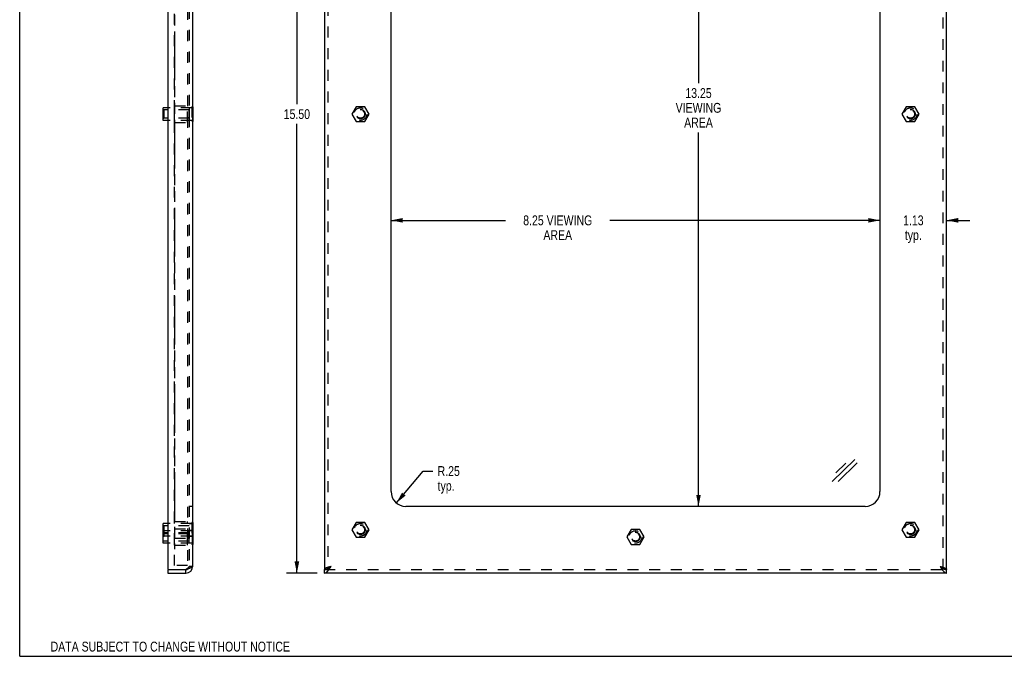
# Model space of a CAD drawing. Header units: inches. Extents: x 0 to 33.2, y 0 to 21.5.
# Tile 1 of 3: x 0 to 16.6, y 0 to 10.8. Entities that reach past the tile are written whole.
import ezdxf

# ---------------------------------------------------------------- set-up
doc = ezdxf.new("R2010")
doc.units = ezdxf.units.IN
doc.header["$LTSCALE"] = 1.827554
doc.header["$MEASUREMENT"] = 0
doc.linetypes.add('HIDDEN', pattern=[0.2, 0.1, -0.1])
doc.linetypes.add('PHANTOM', pattern=[0.8, 0.45, -0.05, 0.1, -0.05, 0.1, -0.05])
doc.layers.get('0').update_dxf_attribs({"linetype": 'CONTINUOUS'})
for name, color, linetype in [('02___PRT_ALL_AXES', 7, 'CONTINUOUS'), ('03___PRT_ALL_CURVES', 7, 'CONTINUOUS'), ('06___PRT_ALL_SURFS', 7, 'CONTINUOUS'), ('DEFAULT_2', 8, 'HIDDEN'), ('DIMENSIONS', 7, 'CONTINUOUS')]:
    doc.layers.add(name, color=color, linetype=linetype)
doc.styles.get("Standard").update_dxf_attribs({"font": 'txt', "width": 0.8})
doc.dimstyles.new('DIMSTYLE_2', dxfattribs={"dimtxt": 0.166141, "dimasz": 0.19546, "dimexe": 0.09, "dimexo": 0.07, "dimgap": 0.0425, "dimtad": 0, "dimtih": 1, "dimtoh": 1, "dimzin": 4, "dimdsep": 46, "dimtxsty": 'Standard', "dimblk": '_FILLED', "dimblk1": '_FILLED', "dimblk2": '_FILLED', "dimcen": 0.09, "dimadec": 0, "dimazin": 0, "dimtfac": 1, "dimtofl": 0, "dimtmove": 0, "dimatfit": 3, "dimldrblk": '_FILLED', "dimfxl": 0, "dimtolj": 1, "dimtzin": 4, "dimarcsym": 0})
doc.dimstyles.new('DIMSTYLE_3', dxfattribs={"dimtxt": 0.166141, "dimasz": 0.19546, "dimexe": 0.09, "dimexo": 0.07, "dimgap": 0.09, "dimtad": 0, "dimtih": 1, "dimtoh": 1, "dimzin": 4, "dimdsep": 46, "dimtxsty": 'Standard', "dimblk": '_FILLED', "dimblk1": '_FILLED', "dimblk2": '_FILLED', "dimcen": 0.09, "dimadec": 0, "dimazin": 0, "dimtfac": 1, "dimtofl": 0, "dimtmove": 0, "dimatfit": 3, "dimldrblk": '_FILLED', "dimfxl": 0, "dimtolj": 1, "dimtzin": 4, "dimarcsym": 0})

# ---------------------------------------------------------------- blocks, each defined once
blk = doc.blocks.new('_FILLED')
at = {"color": 0, "linetype": 'ByBlock'}
blk.add_solid([(0, 0), (-1, 0.2), (-1, -0.2)], dxfattribs=at)
blk = doc.blocks.new('*D3')
at = {"layer": 'DIMENSIONS', "color": 2, "linetype": 'Continuous'}
for p, q in [((5.02, 16.906), (4.501, 16.906)), ((4.677, 16.906), (4.677, 9.322)), ((4.677, 1.406), (4.677, 8.99)), ((5.02, 1.406), (4.501, 1.406))]:
    blk.add_line(p, q, dxfattribs=at)
at = {"layer": 'DIMENSIONS', "color": 2, "linetype": 'Continuous', "xscale": 0.1954602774, "yscale": 0.1954602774, "zscale": 0.1954602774}
for p, rotation in [((4.677, 16.906), 90), ((4.677, 1.406), 270)]:
    blk.add_blockref('_FILLED', p, dxfattribs=dict(at, rotation=rotation))
at = {"layer": 'DIMENSIONS', "color": 2, "linetype": 'Continuous', "insert": (4.677, 9.239), "char_height": 0.1661, "width": 0.66456, "attachment_point": 2, "line_spacing_factor": 0.9}
blk.add_mtext('15.50', dxfattribs=at)
blk = doc.blocks.new('*D4')
at = {"layer": 'DIMENSIONS', "color": 2, "linetype": 'Continuous'}
for p, q in [((11.454, 15.781), (11.454, 9.677)), ((11.454, 2.531), (11.454, 8.846))]:
    blk.add_line(p, q, dxfattribs=at)
at = {"layer": 'DIMENSIONS', "color": 2, "linetype": 'Continuous', "xscale": 0.1954602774, "yscale": 0.1954602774, "zscale": 0.1954602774}
for p, rotation in [((11.454, 15.781), 90), ((11.454, 2.531), 270)]:
    blk.add_blockref('_FILLED', p, dxfattribs=dict(at, rotation=rotation))
at = {"layer": 'DIMENSIONS', "color": 2, "linetype": 'Continuous', "insert": (11.454, 9.594), "char_height": 0.1661, "width": 0.93039, "attachment_point": 2, "line_spacing_factor": 0.9}
blk.add_mtext('13.25\\PVIEWING\\PAREA', dxfattribs=at)
blk = doc.blocks.new('*D5')
at = {"layer": 'DIMENSIONS', "color": 2, "linetype": 'Continuous'}
for p, q in [((6.266, 7.362), (8.198, 7.362)), ((14.516, 7.362), (9.959, 7.362))]:
    blk.add_line(p, q, dxfattribs=at)
at = {"layer": 'DIMENSIONS', "color": 2, "linetype": 'Continuous', "xscale": 0.1954602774, "yscale": 0.1954602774, "zscale": 0.1954602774, "rotation": 180}
blk.add_blockref('_FILLED', (6.266, 7.362), dxfattribs=at)
at = {"layer": 'DIMENSIONS', "color": 2, "linetype": 'Continuous', "xscale": 0.1954602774, "yscale": 0.1954602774, "zscale": 0.1954602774}
blk.add_blockref('_FILLED', (14.516, 7.362), dxfattribs=at)
at = {"layer": 'DIMENSIONS', "color": 2, "linetype": 'Continuous', "insert": (9.079, 7.445), "char_height": 0.16614, "width": 1.59496, "attachment_point": 2, "line_spacing_factor": 0.9}
blk.add_mtext('8.25 VIEWING\\PAREA', dxfattribs=at)
blk = doc.blocks.new('*D6')
at = {"layer": 'DIMENSIONS', "color": 2, "linetype": 'Continuous'}
for p, q in [((6.356, 2.59), (6.807, 3.128)), ((6.807, 3.128), (6.969, 3.128))]:
    blk.add_line(p, q, dxfattribs=at)
at = {"layer": 'DIMENSIONS', "color": 2, "linetype": 'Continuous', "xscale": 0.1954602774, "yscale": 0.1954602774, "zscale": 0.1954602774, "rotation": 229.9634307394}
blk.add_blockref('_FILLED', (6.356, 2.59), dxfattribs=at)
at = {"layer": 'DIMENSIONS', "color": 2, "linetype": 'Continuous', "insert": (7.052, 3.211), "char_height": 0.1661, "width": 0.53165, "attachment_point": 1, "line_spacing_factor": 0.9}
blk.add_mtext('R.25\\Ptyp.', dxfattribs=at)
blk = doc.blocks.new('*D7')
at = {"layer": 'DIMENSIONS', "color": 2, "linetype": 'Continuous'}
for p, q in [((14.516, 7.362), (14.125, 7.362)), ((15.641, 7.362), (16.032, 7.362))]:
    blk.add_line(p, q, dxfattribs=at)
at = {"layer": 'DIMENSIONS', "color": 2, "linetype": 'Continuous', "xscale": 0.1954602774, "yscale": 0.1954602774, "zscale": 0.1954602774}
blk.add_blockref('_FILLED', (14.516, 7.362), dxfattribs=at)
at = {"layer": 'DIMENSIONS', "color": 2, "linetype": 'Continuous', "xscale": 0.1954602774, "yscale": 0.1954602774, "zscale": 0.1954602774, "rotation": 180}
blk.add_blockref('_FILLED', (15.641, 7.362), dxfattribs=at)
at = {"layer": 'DIMENSIONS', "color": 2, "linetype": 'Continuous', "insert": (15.079, 7.445), "char_height": 0.1661, "width": 0.53165, "attachment_point": 2, "line_spacing_factor": 0.9}
blk.add_mtext('1.13\\Ptyp.', dxfattribs=at)

msp = doc.modelspace()

# ---------------------------------------------------------------- linework, layer by layer
at = {"color": 7, "linetype": 'Continuous'}
for p, q in [((0, 0), (0, 21.5006)), ((2.4229, 9.0502), (2.4229, 9.2622)), ((2.4989, 9.2622), (2.4229, 9.2622)), ((2.4989, 9.0502), (2.4229, 9.0502)), ((14.0908, 3.3214), (13.712, 2.9531)), ((13.9421, 3.262), (13.7737, 3.0983)), ((14.1334, 3.2681), (13.8084, 2.9521)), ((2.4989, 2.2424), (2.4229, 2.2424)), ((2.4229, 1.9095), (2.4229, 2.2424)), ((2.4989, 2.0304), (2.4229, 2.0304)), ((2.4989, 1.9095), (2.4229, 1.9095)), ((5.2286, 1.5005), (5.2319, 1.5028)), ((5.2319, 1.5028), (5.2352, 1.5051)), ((5.2352, 1.5051), (5.2385, 1.5074)), ((5.2389, 1.5089), (5.2362, 1.507)), ((5.2385, 1.5074), (5.2418, 1.5098)), ((5.2418, 1.5107), (5.2389, 1.5089)), ((5.2446, 1.5126), (5.2418, 1.5107)), ((5.2504, 1.5163), (5.2446, 1.5126)), ((5.2533, 1.5182), (5.2504, 1.5163)), ((15.5293, 1.5182), (15.5352, 1.5145)), ((15.5293, 1.5182), (15.5392, 1.511)), ((15.5352, 1.5145), (15.5381, 1.5126)), ((15.5381, 1.5126), (15.5409, 1.5107)), ((15.5392, 1.511), (15.5442, 1.5074)), ((15.5409, 1.5107), (15.5437, 1.5089)), ((15.5442, 1.5074), (15.5475, 1.5051)), ((15.5475, 1.5051), (15.5508, 1.5028)), ((15.5508, 1.5028), (15.554, 1.5005)), ((15.554, 1.5005), (15.5573, 1.4983)), ((2.4989, 1.4662), (2.5139, 1.4662)), ((2.4989, 1.4662), (2.4989, 1.4062)), ((2.8059, 1.4062), (2.8059, 1.4662)), ((5.1413, 1.4062), (5.1413, 1.4662)), ((15.6413, 1.4062), (15.6413, 1.4662)), ((0, 0), (33.2282, 0))]:
    msp.add_line(p, q, dxfattribs=at)
at = {"color": 3, "linetype": 'Continuous'}
for p, q in [((2.4989, 16.8312), (2.4989, 1.4812)), ((2.9179, 16.7942), (2.9179, 1.5182)), ((5.1413, 16.8462), (5.1413, 1.4662)), ((15.6413, 1.4662), (15.6413, 16.8462)), ((6.2663, 2.7812), (6.2663, 15.5312)), ((14.5163, 15.5312), (14.5163, 2.7812)), ((14.2663, 2.5312), (6.5163, 2.5312)), ((5.1995, 1.5016), (5.1952, 1.5001)), ((5.2038, 1.503), (5.1995, 1.5016)), ((5.215, 1.5066), (5.2105, 1.5052)), ((5.2197, 1.5081), (5.215, 1.5066)), ((5.2267, 1.5102), (5.2197, 1.5081)), ((5.2339, 1.5124), (5.2267, 1.5102)), ((5.2385, 1.4951), (5.2418, 1.5001)), ((5.2418, 1.5001), (5.2451, 1.5053)), ((5.2451, 1.5053), (5.2533, 1.5182)), ((15.5293, 1.5182), (15.5415, 1.5146)), ((15.5293, 1.5182), (15.5359, 1.5078)), ((15.5359, 1.5078), (15.5409, 1.5001)), ((15.5409, 1.5001), (15.5442, 1.4951)), ((15.5415, 1.5146), (15.5488, 1.5124)), ((15.5488, 1.5124), (15.5536, 1.5109)), ((15.5536, 1.5109), (15.5583, 1.5095)), ((15.5583, 1.5095), (15.563, 1.5081)), ((15.563, 1.5081), (15.5676, 1.5066)), ((15.5676, 1.5066), (15.5722, 1.5052)), ((15.5722, 1.5052), (15.5767, 1.5037)), ((15.5767, 1.5037), (15.5811, 1.5023)), ((2.4989, 1.4062), (2.8059, 1.4062)), ((2.5139, 1.4662), (2.8059, 1.4662)), ((2.8277, 1.4727), (2.8205, 1.4705)), ((2.8325, 1.4741), (2.8277, 1.4727)), ((2.8372, 1.4756), (2.8325, 1.4741)), ((2.8419, 1.477), (2.8372, 1.4756)), ((2.8465, 1.4784), (2.8419, 1.477)), ((2.851, 1.4799), (2.8465, 1.4784)), ((2.8554, 1.4813), (2.851, 1.4799)), ((2.8598, 1.4828), (2.8554, 1.4813)), ((2.864, 1.4842), (2.8598, 1.4828)), ((15.6413, 1.4062), (5.1413, 1.4062)), ((15.5442, 1.4951), (15.5475, 1.49))]:
    msp.add_line(p, q, dxfattribs=at)
for points in [[(2.9179, 1.5182), (2.9179, 1.5174), (2.9178, 1.5167), (2.9177, 1.516), (2.9175, 1.5153), (2.9172, 1.5146), (2.9169, 1.5138), (2.9166, 1.5131), (2.9162, 1.5124), (2.9157, 1.5117), (2.9152, 1.5109), (2.9147, 1.5102), (2.9141, 1.5095), (2.9134, 1.5088), (2.9127, 1.5081), (2.912, 1.5073), (2.9111, 1.5066), (2.9103, 1.5059), (2.9094, 1.5052), (2.9084, 1.5044), (2.9074, 1.5037), (2.9063, 1.503), (2.9052, 1.5023), (2.9041, 1.5016), (2.9029, 1.5008), (2.9016, 1.5001), (2.9004, 1.4994), (2.899, 1.4987), (2.8976, 1.4979), (2.8962, 1.4972), (2.8948, 1.4965), (2.8932, 1.4958), (2.8917, 1.4951), (2.8901, 1.4943), (2.8885, 1.4936), (2.8868, 1.4929), (2.8851, 1.4922), (2.8833, 1.4914), (2.8816, 1.4907), (2.8797, 1.49), (2.8779, 1.4893), (2.876, 1.4886), (2.8741, 1.4878), (2.8721, 1.4871), (2.8701, 1.4864), (2.8681, 1.4857), (2.8661, 1.4849), (2.864, 1.4842)], [(5.1952, 1.5001), (5.1932, 1.4994), (5.1911, 1.4987), (5.1891, 1.4979), (5.1871, 1.4972), (5.1852, 1.4965), (5.1832, 1.4958), (5.1813, 1.4951), (5.1795, 1.4943), (5.1777, 1.4936), (5.1759, 1.4929), (5.1741, 1.4922), (5.1724, 1.4914), (5.1708, 1.4907), (5.1691, 1.49), (5.1675, 1.4893), (5.166, 1.4886), (5.1645, 1.4878), (5.163, 1.4871), (5.1616, 1.4864), (5.1602, 1.4857), (5.1589, 1.4849), (5.1576, 1.4842), (5.1563, 1.4835), (5.1551, 1.4828), (5.154, 1.4821), (5.1529, 1.4813), (5.1518, 1.4806), (5.1508, 1.4799), (5.1499, 1.4792), (5.149, 1.4784), (5.1481, 1.4777), (5.1473, 1.477), (5.1465, 1.4763), (5.1458, 1.4756), (5.1452, 1.4748), (5.1446, 1.4741), (5.144, 1.4734), (5.1435, 1.4727), (5.143, 1.4719), (5.1426, 1.4712), (5.1423, 1.4705), (5.142, 1.4698), (5.1418, 1.4691), (5.1416, 1.4683), (5.1414, 1.4676), (5.1414, 1.4669), (5.1413, 1.4662)], [(5.2105, 1.5052), (5.2082, 1.5044), (5.2038, 1.503)], [(5.2533, 1.5182), (5.2509, 1.5174), (5.2485, 1.5167), (5.2339, 1.5124)], [(15.5811, 1.5023), (15.5853, 1.5008), (15.5874, 1.5001), (15.5895, 1.4994), (15.5916, 1.4987), (15.5936, 1.4979), (15.5956, 1.4972), (15.5975, 1.4965), (15.5994, 1.4958), (15.6013, 1.4951), (15.6032, 1.4943), (15.605, 1.4936), (15.6068, 1.4929), (15.6085, 1.4922), (15.6102, 1.4914), (15.6119, 1.4907), (15.6135, 1.49), (15.6151, 1.4893), (15.6167, 1.4886), (15.6182, 1.4878), (15.6197, 1.4871), (15.6211, 1.4864), (15.6225, 1.4857), (15.6238, 1.4849), (15.6251, 1.4842), (15.6263, 1.4835), (15.6275, 1.4828), (15.6287, 1.4821), (15.6298, 1.4813), (15.6308, 1.4806), (15.6319, 1.4799), (15.6328, 1.4792), (15.6337, 1.4784), (15.6346, 1.4777), (15.6354, 1.477), (15.6362, 1.4763), (15.6369, 1.4756), (15.6375, 1.4748), (15.6381, 1.4741), (15.6387, 1.4734), (15.6392, 1.4727), (15.6396, 1.4719), (15.64, 1.4712), (15.6404, 1.4705), (15.6407, 1.4698), (15.6409, 1.4691), (15.6411, 1.4683), (15.6412, 1.4676), (15.6413, 1.4669), (15.6413, 1.4662)], [(2.8205, 1.4705), (2.8108, 1.4676), (2.8083, 1.4669), (2.8059, 1.4662)], [(5.1413, 1.4062), (5.143, 1.4062), (5.1446, 1.4063), (5.1463, 1.4064), (5.1479, 1.4066), (5.1496, 1.4069), (5.1512, 1.4072), (5.1529, 1.4076), (5.1545, 1.4081), (5.1562, 1.4086), (5.1578, 1.4091), (5.1595, 1.4098), (5.1611, 1.4104), (5.1628, 1.4112), (5.1644, 1.412), (5.166, 1.4128), (5.1677, 1.4137), (5.1693, 1.4147), (5.171, 1.4157), (5.1726, 1.4168), (5.1743, 1.4179), (5.1759, 1.4191), (5.1776, 1.4203), (5.1792, 1.4216), (5.1809, 1.4229), (5.1825, 1.4243), (5.1842, 1.4258), (5.1858, 1.4273), (5.1875, 1.4288), (5.1891, 1.4304), (5.1908, 1.432), (5.1924, 1.4337), (5.194, 1.4354), (5.1957, 1.4372), (5.1973, 1.439), (5.199, 1.4408), (5.2006, 1.4427), (5.2023, 1.4446), (5.2039, 1.4466), (5.2056, 1.4486), (5.2072, 1.4507), (5.2089, 1.4528), (5.2105, 1.4549), (5.2122, 1.457), (5.2138, 1.4592), (5.2155, 1.4614), (5.2171, 1.4637), (5.2188, 1.4659), (5.2204, 1.4682), (5.222, 1.4706), (5.2237, 1.4729), (5.2253, 1.4753), (5.227, 1.4777), (5.2286, 1.4801), (5.2303, 1.4826), (5.2319, 1.485), (5.2336, 1.4875), (5.2352, 1.49), (5.2385, 1.4951)], [(15.5475, 1.49), (15.5491, 1.4875), (15.5508, 1.485), (15.5524, 1.4826), (15.554, 1.4801), (15.5557, 1.4777), (15.5573, 1.4753), (15.559, 1.4729), (15.5606, 1.4706), (15.5623, 1.4682), (15.5639, 1.4659), (15.5656, 1.4637), (15.5672, 1.4614), (15.5689, 1.4592), (15.5705, 1.457), (15.5722, 1.4549), (15.5738, 1.4528), (15.5755, 1.4507), (15.5771, 1.4486), (15.5788, 1.4466), (15.5804, 1.4446), (15.582, 1.4427), (15.5837, 1.4408), (15.5853, 1.439), (15.587, 1.4372), (15.5886, 1.4354), (15.5903, 1.4337), (15.5919, 1.432), (15.5936, 1.4304), (15.5952, 1.4288), (15.5969, 1.4273), (15.5985, 1.4258), (15.6002, 1.4243), (15.6018, 1.4229), (15.6035, 1.4216), (15.6051, 1.4203), (15.6068, 1.4191), (15.6084, 1.4179), (15.61, 1.4168), (15.6117, 1.4157), (15.6133, 1.4147), (15.615, 1.4137), (15.6166, 1.4128), (15.6183, 1.412), (15.6199, 1.4112), (15.6216, 1.4104), (15.6232, 1.4098), (15.6249, 1.4091), (15.6265, 1.4086), (15.6282, 1.4081), (15.6298, 1.4076), (15.6315, 1.4072), (15.6331, 1.4069), (15.6348, 1.4066), (15.6364, 1.4064), (15.638, 1.4063), (15.6397, 1.4062), (15.6413, 1.4062)]]:
    msp.add_lwpolyline(points, dxfattribs=at)
at = {"color": 7, "linetype": 'Continuous'}
for points in [[(5.1413, 1.4662), (5.143, 1.4662), (5.1446, 1.4662), (5.1463, 1.4663), (5.1479, 1.4664), (5.1496, 1.4665), (5.1512, 1.4667), (5.1529, 1.4668), (5.1545, 1.4671), (5.1562, 1.4673), (5.1578, 1.4676), (5.1595, 1.4678), (5.1611, 1.4682), (5.1628, 1.4685), (5.1644, 1.4689), (5.166, 1.4693), (5.1677, 1.4697), (5.1693, 1.4701), (5.171, 1.4706), (5.1726, 1.4711), (5.1743, 1.4716), (5.1759, 1.4722), (5.1776, 1.4727), (5.1792, 1.4733), (5.1809, 1.474), (5.1825, 1.4746), (5.1842, 1.4753), (5.1858, 1.476), (5.1875, 1.4767), (5.1891, 1.4774), (5.1908, 1.4782), (5.1924, 1.4789), (5.194, 1.4797), (5.1957, 1.4806), (5.1973, 1.4814), (5.199, 1.4823), (5.2006, 1.4831), (5.2023, 1.484), (5.2039, 1.4849), (5.2056, 1.4859), (5.2072, 1.4868), (5.2089, 1.4878), (5.2105, 1.4888), (5.2122, 1.4898), (5.2138, 1.4908), (5.2155, 1.4918), (5.2171, 1.4929), (5.2188, 1.4939), (5.2204, 1.495), (5.222, 1.4961), (5.2237, 1.4972), (5.2253, 1.4983), (5.2286, 1.5005)], [(5.2362, 1.507), (5.2348, 1.5061), (5.2334, 1.5052), (5.2321, 1.5042), (5.2308, 1.5033), (5.2295, 1.5024), (5.2282, 1.5015), (5.2269, 1.5005), (5.2257, 1.4996), (5.2245, 1.4987), (5.2233, 1.4977), (5.2221, 1.4968), (5.2209, 1.4959), (5.2198, 1.495), (5.2187, 1.494), (5.218, 1.4935)], [(5.2418, 1.5098), (5.2435, 1.511), (5.2533, 1.5182)], [(15.5437, 1.5089), (15.5465, 1.507), (15.5479, 1.5061), (15.5492, 1.5052), (15.5506, 1.5042), (15.5519, 1.5033), (15.5532, 1.5024), (15.5545, 1.5015), (15.5558, 1.5005), (15.557, 1.4996), (15.5582, 1.4987), (15.5594, 1.4977), (15.5606, 1.4968), (15.5618, 1.4959), (15.5629, 1.495), (15.564, 1.494), (15.5646, 1.4935)], [(15.5573, 1.4983), (15.559, 1.4972), (15.5606, 1.4961), (15.5623, 1.495), (15.5639, 1.4939), (15.5656, 1.4929), (15.5672, 1.4918), (15.5689, 1.4908), (15.5705, 1.4898), (15.5722, 1.4888), (15.5738, 1.4878), (15.5755, 1.4868), (15.5771, 1.4859), (15.5788, 1.4849), (15.5804, 1.484), (15.582, 1.4831), (15.5837, 1.4823), (15.5853, 1.4814), (15.587, 1.4806), (15.5886, 1.4797), (15.5903, 1.4789), (15.5919, 1.4782), (15.5936, 1.4774), (15.5952, 1.4767), (15.5969, 1.476), (15.5985, 1.4753), (15.6002, 1.4746), (15.6018, 1.474), (15.6035, 1.4733), (15.6051, 1.4727), (15.6068, 1.4722), (15.6084, 1.4716), (15.61, 1.4711), (15.6117, 1.4706), (15.6133, 1.4701), (15.615, 1.4697), (15.6166, 1.4693), (15.6183, 1.4689), (15.6199, 1.4685), (15.6216, 1.4682), (15.6232, 1.4678), (15.6249, 1.4676), (15.6265, 1.4673), (15.6282, 1.4671), (15.6298, 1.4668), (15.6315, 1.4667), (15.6331, 1.4665), (15.6348, 1.4664), (15.6364, 1.4663), (15.638, 1.4662), (15.6397, 1.4662), (15.6413, 1.4662)]]:
    msp.add_lwpolyline(points, dxfattribs=at)
at = {"color": 3, "linetype": 'Continuous'}
for centre, radius, start, end in [((6.5163, 2.7812), 0.25, 180, 270), ((14.2663, 2.7812), 0.25, 270, 360), ((2.8059, 1.5182), 0.112, 270, 360), ((2.5139, 1.4812), 0.015, 180, 270)]:
    msp.add_arc(centre, radius, start, end, dxfattribs=at)
at = {"color": 7, "linetype": 'Continuous'}
msp.add_arc((2.8059, 1.5182), 0.052, 270, 303.27429, dxfattribs=at)
at = {"layer": '02___PRT_ALL_AXES', "color": 8, "linetype": 'HIDDEN'}
for p, q in [((2.6129, 9.2962), (2.8329, 9.2962)), ((2.6129, 9.0162), (2.6129, 9.2961)), ((2.8329, 9.0162), (2.8329, 9.2961)), ((2.8579, 9.2627), (2.8579, 9.0497)), ((2.9179, 9.2627), (2.8579, 9.2627)), ((2.9179, 9.2627), (2.9179, 9.0497)), ((2.6129, 9.0162), (2.8329, 9.0162)), ((2.9179, 9.0497), (2.8579, 9.0497)), ((2.6129, 2.2764), (2.8329, 2.2764)), ((2.6129, 1.8756), (2.6129, 2.2764)), ((2.8329, 1.8756), (2.8329, 2.2764)), ((2.8579, 2.2429), (2.9179, 2.2429)), ((2.8579, 1.909), (2.8579, 2.2429)), ((2.9179, 1.909), (2.9179, 2.2429)), ((2.6129, 2.1555), (2.8329, 2.1555)), ((2.6129, 1.9964), (2.8329, 1.9964)), ((2.9179, 2.122), (2.8579, 2.122)), ((2.8579, 2.0299), (2.9179, 2.0299)), ((2.6129, 1.8755), (2.8329, 1.8755)), ((2.9179, 1.909), (2.8579, 1.909))]:
    msp.add_line(p, q, dxfattribs=at)
for centre in [(5.7507, 9.1562), (15.032, 9.1562), (5.7507, 2.1364), (15.032, 2.1364), (10.3913, 2.0155)]:
    msp.add_circle(centre, 0.1065, dxfattribs=at)
at = {"layer": '03___PRT_ALL_CURVES', "color": 8, "linetype": 'PHANTOM'}
msp.add_line((2.6129, 16.5012), (2.6129, 1.8112), dxfattribs=at)
at = {"layer": '06___PRT_ALL_SURFS', "color": 8, "linetype": 'HIDDEN'}
for p, q in [((2.9019, 9.2812), (2.9019, 9.0312)), ((2.9179, 9.2812), (2.9019, 9.2812)), ((2.9179, 9.1562), (2.9019, 9.1562)), ((5.6785, 9.2812), (5.6064, 9.1562)), ((5.6064, 9.1562), (5.6785, 9.0312)), ((5.8229, 9.2812), (5.6785, 9.2812)), ((5.8951, 9.1562), (5.8229, 9.2812)), ((5.8229, 9.0312), (5.8951, 9.1562)), ((14.9598, 9.2812), (14.8876, 9.1562)), ((14.8876, 9.1562), (14.9598, 9.0312)), ((15.1041, 9.2812), (14.9598, 9.2812)), ((15.1763, 9.1562), (15.1041, 9.2812)), ((15.1041, 9.0312), (15.1763, 9.1562)), ((2.9179, 9.0312), (2.9019, 9.0312)), ((5.6785, 9.0312), (5.8229, 9.0312)), ((14.9598, 9.0312), (15.1041, 9.0312)), ((2.9179, 2.2614), (2.9019, 2.2614)), ((2.9019, 2.2614), (2.9019, 1.8905)), ((5.6785, 2.2614), (5.6064, 2.1364)), ((5.8229, 2.2614), (5.6785, 2.2614)), ((5.8951, 2.1364), (5.8229, 2.2614)), ((14.9598, 2.2614), (14.8876, 2.1364)), ((15.1041, 2.2614), (14.9598, 2.2614)), ((15.1763, 2.1364), (15.1041, 2.2614)), ((2.9229, 2.1405), (2.9019, 2.1405)), ((2.9179, 2.1364), (2.9019, 2.1364)), ((2.9229, 2.0155), (2.9019, 2.0155)), ((2.9179, 2.0114), (2.9019, 2.0114)), ((5.6064, 2.1364), (5.6785, 2.0114)), ((5.6785, 2.0114), (5.8229, 2.0114)), ((5.8229, 2.0114), (5.8951, 2.1364)), ((10.3192, 2.1405), (10.247, 2.0155)), ((10.247, 2.0155), (10.3192, 1.8905)), ((10.4635, 2.1405), (10.3192, 2.1405)), ((10.5357, 2.0155), (10.4635, 2.1405)), ((10.4635, 1.8905), (10.5357, 2.0155)), ((14.8876, 2.1364), (14.9598, 2.0114)), ((14.9598, 2.0114), (15.1041, 2.0114)), ((15.1041, 2.0114), (15.1763, 2.1364)), ((2.9179, 1.8905), (2.9019, 1.8905)), ((10.3192, 1.8905), (10.4635, 1.8905))]:
    msp.add_line(p, q, dxfattribs=at)
at = {"layer": '06___PRT_ALL_SURFS', "color": 7, "linetype": 'Continuous'}
for p, q in [((2.9229, 9.2812), (2.9179, 9.2812)), ((2.9229, 9.1562), (2.9179, 9.1562)), ((2.9229, 9.2812), (2.9229, 9.0312)), ((2.9229, 9.0312), (2.9179, 9.0312)), ((2.9229, 2.2614), (2.9179, 2.2614)), ((2.9229, 2.2614), (2.9229, 1.8905)), ((2.9229, 2.1364), (2.9179, 2.1364)), ((2.9229, 2.0114), (2.9179, 2.0114)), ((2.9229, 1.8905), (2.9179, 1.8905))]:
    msp.add_line(p, q, dxfattribs=at)
at = {"layer": '06___PRT_ALL_SURFS', "color": 8, "linetype": 'HIDDEN'}
for centre in [(5.7507, 9.1562), (15.032, 9.1562), (5.7507, 2.1364), (15.032, 2.1364), (10.3913, 2.0155)]:
    msp.add_circle(centre, 0.106, dxfattribs=at)
at = {"layer": 'DEFAULT_2', "color": 8, "linetype": 'HIDDEN'}
for p, q in [((2.6129, 1.5312), (2.6129, 16.7812)), ((2.8329, 16.7812), (2.8329, 1.5312)), ((2.8579, 16.7942), (2.8579, 1.5182)), ((5.2013, 16.8462), (5.2013, 1.4662)), ((15.5813, 1.4662), (15.5813, 16.8462)), ((2.4329, 9.2252), (2.4229, 9.2352)), ((2.4329, 9.2252), (2.4329, 9.0872)), ((2.8604, 9.2252), (2.4329, 9.2252)), ((2.9019, 9.2622), (2.4989, 9.2622)), ((2.8604, 9.0872), (2.8604, 9.2252)), ((2.4329, 9.0872), (2.4229, 9.0772)), ((2.8604, 9.0872), (2.4329, 9.0872)), ((2.9019, 9.0502), (2.4989, 9.0502)), ((2.9179, 2.5312), (2.8579, 2.5312)), ((2.4329, 2.2054), (2.4229, 2.2154)), ((2.8604, 2.2054), (2.4329, 2.2054)), ((2.4329, 2.2054), (2.4329, 1.9465)), ((2.9019, 2.2424), (2.4989, 2.2424)), ((2.8604, 1.9465), (2.8604, 2.2054)), ((2.9019, 2.1215), (2.4229, 2.1215)), ((2.4329, 2.0845), (2.4229, 2.0945)), ((2.4329, 2.0674), (2.4229, 2.0574)), ((2.8604, 2.0845), (2.4329, 2.0845)), ((2.4329, 2.0304), (2.4329, 2.0845)), ((2.8604, 2.0674), (2.4329, 2.0674)), ((2.4329, 2.0155), (2.4329, 2.0304)), ((2.9019, 2.0304), (2.4989, 2.0304)), ((2.4329, 1.9465), (2.4229, 1.9365)), ((2.8604, 1.9465), (2.4329, 1.9465)), ((2.9019, 1.9095), (2.4989, 1.9095)), ((2.8329, 1.5312), (2.6129, 1.5312)), ((2.9179, 1.5182), (2.8579, 1.5182)), ((2.8103, 1.469), (2.8059, 1.4662)), ((2.8146, 1.4717), (2.8103, 1.469)), ((2.8175, 1.4736), (2.8146, 1.4717)), ((2.8203, 1.4755), (2.8175, 1.4736)), ((2.8231, 1.4773), (2.8203, 1.4755)), ((5.1413, 1.4662), (15.6413, 1.4662))]:
    msp.add_line(p, q, dxfattribs=at)
for points in [[(2.8579, 1.5182), (2.8579, 1.5172), (2.8578, 1.5163), (2.8577, 1.5154), (2.8576, 1.5145), (2.8574, 1.5135), (2.8572, 1.5126), (2.8569, 1.5117), (2.8566, 1.5107), (2.8563, 1.5098), (2.8559, 1.5089), (2.8554, 1.508), (2.855, 1.507), (2.8545, 1.5061), (2.8539, 1.5052), (2.8534, 1.5042), (2.8527, 1.5033), (2.8521, 1.5024), (2.8514, 1.5015), (2.8507, 1.5005), (2.8499, 1.4996), (2.8491, 1.4987), (2.8483, 1.4977), (2.8474, 1.4968), (2.8466, 1.4959), (2.8456, 1.495), (2.8447, 1.494), (2.8437, 1.4931), (2.8427, 1.4922), (2.8416, 1.4912), (2.8405, 1.4903), (2.8394, 1.4894), (2.8383, 1.4885), (2.8372, 1.4875), (2.836, 1.4866), (2.8348, 1.4857), (2.8336, 1.4847), (2.8323, 1.4838), (2.8311, 1.4829), (2.8298, 1.482), (2.8285, 1.481), (2.8271, 1.4801), (2.8258, 1.4792), (2.8244, 1.4782), (2.8231, 1.4773)], [(5.218, 1.4935), (5.2176, 1.4931), (5.2166, 1.4922), (5.2156, 1.4912), (5.2146, 1.4903), (5.2136, 1.4894), (5.2127, 1.4885), (5.2118, 1.4875), (5.2109, 1.4866), (5.2101, 1.4857), (5.2093, 1.4847), (5.2086, 1.4838), (5.2078, 1.4829), (5.2071, 1.482), (5.2065, 1.481), (5.2059, 1.4801), (5.2053, 1.4792), (5.2048, 1.4782), (5.2043, 1.4773), (5.2038, 1.4764), (5.2034, 1.4755), (5.203, 1.4745), (5.2026, 1.4736), (5.2023, 1.4727), (5.2021, 1.4717), (5.2019, 1.4708), (5.2017, 1.4699), (5.2015, 1.469), (5.2014, 1.468), (5.2014, 1.4671), (5.2013, 1.4662)], [(15.5646, 1.4935), (15.5651, 1.4931), (15.5661, 1.4922), (15.5671, 1.4912), (15.5681, 1.4903), (15.5691, 1.4894), (15.57, 1.4885), (15.5709, 1.4875), (15.5718, 1.4866), (15.5726, 1.4857), (15.5734, 1.4847), (15.5741, 1.4838), (15.5749, 1.4829), (15.5755, 1.482), (15.5762, 1.481), (15.5768, 1.4801), (15.5774, 1.4792), (15.5779, 1.4782), (15.5784, 1.4773), (15.5789, 1.4764), (15.5793, 1.4755), (15.5797, 1.4745), (15.58, 1.4736), (15.5803, 1.4727), (15.5806, 1.4717), (15.5808, 1.4708), (15.581, 1.4699), (15.5812, 1.469), (15.5813, 1.468), (15.5813, 1.4671), (15.5813, 1.4662)]]:
    msp.add_lwpolyline(points, dxfattribs=at)
for centre, radius in [((5.7507, 9.1562), 0.079), ((5.7507, 9.1562), 0.069), ((15.032, 9.1562), 0.079), ((15.032, 9.1562), 0.069), ((5.7507, 2.1364), 0.079), ((5.7507, 2.1364), 0.069), ((15.032, 2.1364), 0.079), ((15.032, 2.1364), 0.069), ((10.3913, 2.0155), 0.079), ((10.3913, 2.0155), 0.069)]:
    msp.add_circle(centre, radius, dxfattribs=at)
msp.add_arc((2.8059, 1.5182), 0.052, 303.27429, 360, dxfattribs=at)

# ---------------------------------------------------------------- texts
at = {"layer": 'DIMENSIONS', "color": 2, "linetype": 'Continuous', "insert": (2.5411, 0.2472), "char_height": 0.166141, "width": 4.917781, "attachment_point": 2, "line_spacing_factor": 0.9}
msp.add_mtext('DATA SUBJECT TO CHANGE WITHOUT NOTICE', dxfattribs=at)

# ---------------------------------------------------------------- dimensions: what is measured, and where the dimension line sits
at = {"layer": 'DIMENSIONS', "color": 2, "linetype": 'Continuous'}
dim = msp.add_linear_dim(base=(4.6766, 1.4062), p1=(5.0895, 16.9062), p2=(5.0895, 1.4062), angle=270, dimstyle='DIMSTYLE_2', dxfattribs=at)
dim.commit()
dim.dimension.update_dxf_attribs({"geometry": '*D3', "text_midpoint": (4.6766, 9.1562), "dimtype": 160})
dim = msp.add_linear_dim(base=(15.6413410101, 7.362418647), p1=(14.5163410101, 15.5311693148), p2=(15.6413410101, 16.8311693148), text='<>\\Ptyp.', dimstyle='DIMSTYLE_2', dxfattribs=at)
dim.commit()
dim.dimension.update_dxf_attribs({"geometry": '*D7', "text_midpoint": (15.0788410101, 7.2378127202), "dimtype": 160})
for base, p1, p2, angle, text, picture, middle in [((11.4537, 2.5312), (6.5163, 15.7812), (6.5163, 2.5312), 270, '<>\\PVIEWING\\PAREA', '*D4', (11.4537, 9.2613)), ((6.2663, 7.3624), (14.5163, 15.5312), (6.2663, 15.5312), 180, '<> VIEWING\\PAREA', '*D5', (9.0786, 7.2378))]:
    dim = msp.add_linear_dim(base=base, p1=p1, p2=p2, angle=angle, text=text, dimstyle='DIMSTYLE_2', dxfattribs=at)
    dim.commit()
    dim.dimension.update_dxf_attribs({"geometry": picture, "text_midpoint": middle, "dimtype": 160})
dim = msp.add_radius_dim(center=(6.5163, 2.7812), mpoint=(6.3555, 2.5898), text='<>\\Ptyp.', dimstyle='DIMSTYLE_3', dxfattribs=at)
dim.commit()
dim.dimension.update_dxf_attribs({"geometry": '*D6', "text_midpoint": (7.3176, 3.003), "dimtype": 164})

doc.saveas('drawing.dxf')
